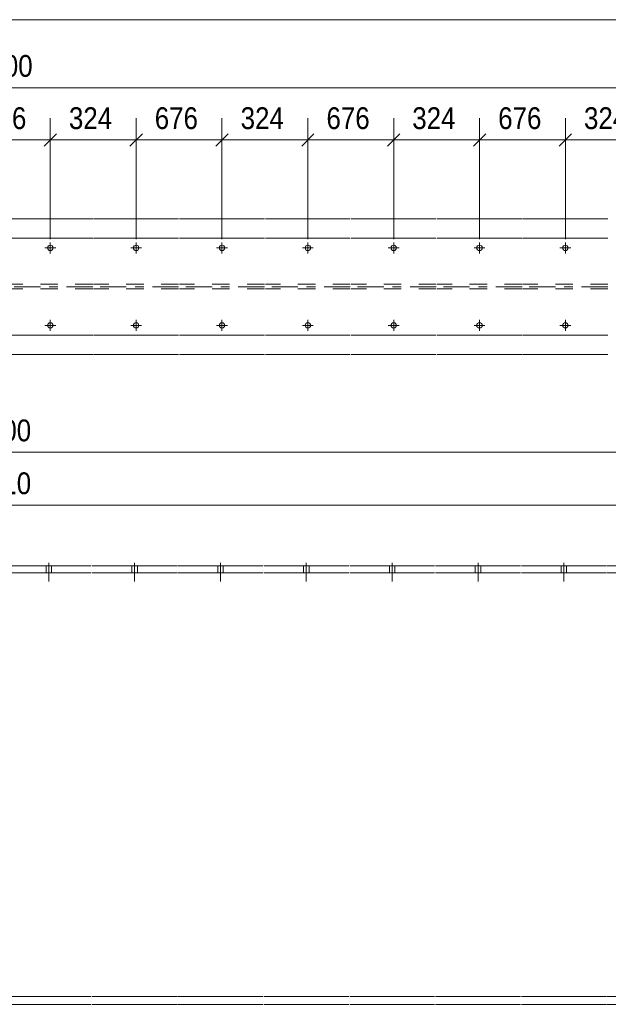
# Model space of a CAD drawing. Header units: millimetres. Extents: x 2 to 282, y 5 to 195.
# Tile 5 of 7: x 125 to 192, y 82 to 195. Entities that reach past the tile are written whole.
import ezdxf

# ---------------------------------------------------------------- set-up
doc = ezdxf.new("R2010")
doc.units = ezdxf.units.MM
for name, pattern in [('XKITLINE00', [0]), ('XKITLINE02', [4, 2, -2]), ('XKITLINE03', [6, 3, -1, 1, -1])]:
    doc.linetypes.add(name, pattern=pattern)
for name, color, linetype, lineweight in [('Bolt', 7, 'Continuous', 0), ('DrawingSheet', 5, 'Continuous', 0), ('Part', 2, 'Continuous', 0), ('Z-DIMENSIONS', 1, 'Continuous', 0)]:
    doc.layers.add(name, color=color, linetype=linetype, lineweight=lineweight)
doc.styles.add('ARIAL', font='ARIAL.TTF')

# ---------------------------------------------------------------- blocks, each defined once
blk = doc.blocks.new('*A9')
at = {"layer": 'Bolt', "linetype": 'XKITLINE00', "lineweight": 0}
for p, q in [((127.82, 132.38), (127.82, 131.58)), ((127.82, 132.38), (127.82, 131.58)), ((128.13, 132.74), (128.13, 130.6)), ((128.13, 132.74), (128.13, 130.6)), ((128.45, 132.38), (128.45, 131.58)), ((128.45, 132.38), (128.45, 131.58)), ((137.66, 132.38), (137.66, 131.58)), ((137.66, 132.38), (137.66, 131.58)), ((137.97, 132.74), (137.97, 130.6)), ((137.97, 132.74), (137.97, 130.6)), ((138.28, 132.38), (138.28, 131.58)), ((138.28, 132.38), (138.28, 131.58)), ((147.49, 132.38), (147.49, 131.58)), ((147.49, 132.38), (147.49, 131.58)), ((147.8, 132.74), (147.8, 130.6)), ((147.8, 132.74), (147.8, 130.6)), ((148.11, 132.38), (148.11, 131.58)), ((148.11, 132.38), (148.11, 131.58)), ((157.32, 132.38), (157.32, 131.58)), ((157.32, 132.38), (157.32, 131.58)), ((157.63, 132.74), (157.63, 130.6)), ((157.63, 132.74), (157.63, 130.6)), ((157.95, 132.38), (157.95, 131.58)), ((157.95, 132.38), (157.95, 131.58)), ((167.16, 132.38), (167.16, 131.58)), ((167.16, 132.38), (167.16, 131.58)), ((167.47, 132.74), (167.47, 130.6)), ((167.47, 132.74), (167.47, 130.6)), ((167.78, 132.38), (167.78, 131.58)), ((167.78, 132.38), (167.78, 131.58)), ((176.99, 132.38), (176.99, 131.58)), ((176.99, 132.38), (176.99, 131.58)), ((177.3, 132.74), (177.3, 130.6)), ((177.3, 132.74), (177.3, 130.6)), ((177.61, 132.38), (177.61, 131.58)), ((177.61, 132.38), (177.61, 131.58)), ((186.82, 132.38), (186.82, 131.58)), ((186.82, 132.38), (186.82, 131.58)), ((187.13, 132.74), (187.13, 130.6)), ((187.13, 132.74), (187.13, 130.6)), ((187.45, 132.38), (187.45, 131.58)), ((187.45, 132.38), (187.45, 131.58)), ((196.66, 132.38), (196.66, 131.58)), ((196.66, 132.38), (196.66, 131.58)), ((196.97, 132.74), (196.97, 130.6)), ((196.97, 132.74), (196.97, 130.6)), ((197.28, 132.38), (197.28, 131.58)), ((197.28, 132.38), (197.28, 131.58))]:
    blk.add_line(p, q, dxfattribs=at)
blk = doc.blocks.new('*A13')
at = {"layer": 'Part', "linetype": 'XKITLINE00', "lineweight": 0}
for p, q in [((133, 132.38), (123.27, 132.38)), ((142.83, 132.38), (133.1, 132.38)), ((152.67, 132.38), (142.93, 132.38)), ((162.5, 132.38), (152.77, 132.38)), ((172.33, 132.38), (162.6, 132.38)), ((182.17, 132.38), (172.43, 132.38)), ((192, 132.38), (182.27, 132.38)), ((223.1, 132.38), (192.1, 132.38)), ((133, 131.58), (123.27, 131.58)), ((142.83, 131.58), (133.1, 131.58)), ((152.67, 131.58), (142.93, 131.58)), ((162.5, 131.58), (152.77, 131.58)), ((172.33, 131.58), (162.6, 131.58)), ((182.17, 131.58), (172.43, 131.58)), ((192, 131.58), (182.27, 131.58)), ((223.1, 131.58), (192.1, 131.58)), ((133, 83), (123.27, 83)), ((142.83, 83), (133.1, 83)), ((152.67, 83), (142.93, 83)), ((162.5, 83), (152.77, 83)), ((172.33, 83), (162.6, 83)), ((182.17, 83), (172.43, 83)), ((192, 83), (182.27, 83)), ((223.1, 83), (192.1, 83)), ((133, 82.11), (123.27, 82.11)), ((142.83, 82.11), (133.1, 82.11)), ((152.67, 82.11), (142.93, 82.11)), ((162.5, 82.11), (152.77, 82.11)), ((172.33, 82.11), (162.6, 82.11)), ((182.17, 82.11), (172.43, 82.11)), ((192, 82.11), (182.27, 82.11)), ((223.1, 82.11), (192.1, 82.11))]:
    blk.add_line(p, q, dxfattribs=at)
blk = doc.blocks.new('*A22')
at = {"layer": 'Bolt', "linetype": 'XKITLINE00', "lineweight": 0}
for p, q in [((128.31, 168.21), (128.31, 169.46)), ((138.14, 168.21), (138.14, 169.46)), ((147.97, 168.21), (147.97, 169.46)), ((157.81, 168.21), (157.81, 169.46)), ((167.64, 168.21), (167.64, 169.46)), ((177.47, 168.21), (177.47, 169.46)), ((187.31, 168.21), (187.31, 169.46)), ((197.14, 168.21), (197.14, 169.46)), ((127.68, 168.84), (128.93, 168.84)), ((137.52, 168.84), (138.76, 168.84)), ((147.35, 168.84), (148.59, 168.84)), ((157.18, 168.84), (158.43, 168.84)), ((167.02, 168.84), (168.26, 168.84)), ((176.85, 168.84), (178.09, 168.84)), ((186.68, 168.84), (187.93, 168.84)), ((196.52, 168.84), (197.76, 168.84)), ((128.31, 159.33), (128.31, 160.57)), ((138.14, 159.33), (138.14, 160.57)), ((147.97, 159.33), (147.97, 160.57)), ((157.81, 159.33), (157.81, 160.57)), ((167.64, 159.33), (167.64, 160.57)), ((177.47, 159.33), (177.47, 160.57)), ((187.31, 159.33), (187.31, 160.57)), ((197.14, 159.33), (197.14, 160.57)), ((127.68, 159.95), (128.93, 159.95)), ((137.52, 159.95), (138.76, 159.95)), ((147.35, 159.95), (148.59, 159.95)), ((157.18, 159.95), (158.43, 159.95)), ((167.02, 159.95), (168.26, 159.95)), ((176.85, 159.95), (178.09, 159.95)), ((186.68, 159.95), (187.93, 159.95)), ((196.52, 159.95), (197.76, 159.95))]:
    blk.add_line(p, q, dxfattribs=at)
for centre in [(128.31, 168.84), (138.14, 168.84), (147.97, 168.84), (157.81, 168.84), (167.64, 168.84), (177.47, 168.84), (187.31, 168.84), (197.14, 168.84), (128.31, 159.95), (138.14, 159.95), (147.97, 159.95), (157.81, 159.95), (167.64, 159.95), (177.47, 159.95), (187.31, 159.95), (197.14, 159.95)]:
    blk.add_circle(centre, 0.311, dxfattribs=at)
blk = doc.blocks.new('*A26')
at = {"layer": 'Part', "linetype": 'XKITLINE00', "lineweight": 0}
for p, q in [((133.17, 172.17), (123.44, 172.17)), ((143.01, 172.17), (133.27, 172.17)), ((152.84, 172.17), (143.11, 172.17)), ((162.67, 172.17), (152.94, 172.17)), ((172.51, 172.17), (162.77, 172.17)), ((182.34, 172.17), (172.61, 172.17)), ((192.17, 172.17), (182.44, 172.17)), ((133.17, 169.95), (123.44, 169.95)), ((143.01, 169.95), (133.27, 169.95)), ((152.84, 169.95), (143.11, 169.95)), ((162.67, 169.95), (152.94, 169.95)), ((172.51, 169.95), (162.77, 169.95)), ((182.34, 169.95), (172.61, 169.95)), ((192.17, 169.95), (182.44, 169.95)), ((133.17, 158.84), (123.44, 158.84)), ((143.01, 158.84), (133.27, 158.84)), ((152.84, 158.84), (143.11, 158.84)), ((162.67, 158.84), (152.94, 158.84)), ((172.51, 158.84), (162.77, 158.84)), ((182.34, 158.84), (172.61, 158.84)), ((192.17, 158.84), (182.44, 158.84)), ((133.17, 156.61), (123.44, 156.61)), ((143.01, 156.61), (133.27, 156.61)), ((152.84, 156.61), (143.11, 156.61)), ((162.67, 156.61), (152.94, 156.61)), ((172.51, 156.61), (162.77, 156.61)), ((182.34, 156.61), (172.61, 156.61)), ((192.17, 156.61), (182.44, 156.61))]:
    blk.add_line(p, q, dxfattribs=at)
at = {"layer": 'Part', "linetype": 'XKITLINE02', "lineweight": 0}
for p, q in [((133.17, 164.66), (123.44, 164.66)), ((133.17, 164.13), (123.44, 164.13)), ((143.01, 164.66), (133.27, 164.66)), ((143.01, 164.13), (133.27, 164.13)), ((152.84, 164.66), (143.11, 164.66)), ((152.84, 164.13), (143.11, 164.13)), ((162.67, 164.66), (152.94, 164.66)), ((162.67, 164.13), (152.94, 164.13)), ((172.51, 164.66), (162.77, 164.66)), ((172.51, 164.13), (162.77, 164.13)), ((182.34, 164.66), (172.61, 164.66)), ((182.34, 164.13), (172.61, 164.13)), ((192.17, 164.66), (182.44, 164.66)), ((192.17, 164.13), (182.44, 164.13))]:
    blk.add_line(p, q, dxfattribs=at)
at = {"layer": 'Part', "linetype": 'XKITLINE03', "lineweight": 0}
for p, q in [((133.17, 164.39), (123.44, 164.39)), ((143.01, 164.39), (133.27, 164.39)), ((152.84, 164.39), (143.11, 164.39)), ((162.67, 164.39), (152.94, 164.39)), ((172.51, 164.39), (162.77, 164.39)), ((182.34, 164.39), (172.61, 164.39)), ((192.17, 164.39), (182.44, 164.39))]:
    blk.add_line(p, q, dxfattribs=at)
blk = doc.blocks.new('*A47')
at = {"layer": 'DrawingSheet', "linetype": 'XKITLINE00', "lineweight": 0}
blk.add_line((282, 195), (5, 195), dxfattribs=at)
blk = doc.blocks.new('*A80')
at = {"layer": 'Z-DIMENSIONS', "linetype": 'XKITLINE00', "lineweight": 0}
blk.add_line((34.22, 139.35), (212.21, 139.35), dxfattribs=at)
at = {"layer": 'Z-DIMENSIONS', "style": 'ARIAL', "width": 0.85}
blk.add_text('8010', height=2.5, dxfattribs=at).set_placement((119.51, 140.6))
blk = doc.blocks.new('*A82')
at = {"layer": 'Z-DIMENSIONS', "linetype": 'XKITLINE00', "lineweight": 0}
blk.add_line((23.33, 145.41), (223.1, 145.41), dxfattribs=at)
at = {"layer": 'Z-DIMENSIONS', "style": 'ARIAL', "width": 0.85}
blk.add_text('8500', height=2.5, dxfattribs=at).set_placement((119.51, 146.66))
blk = doc.blocks.new('*A91')
at = {"layer": 'Z-DIMENSIONS', "linetype": 'XKITLINE00', "lineweight": 0}
for p, q in [((118.47, 169.84), (118.47, 183.71)), ((128.31, 169.84), (128.31, 183.71)), ((119.18, 181.92), (117.77, 180.51)), ((129.01, 181.92), (127.6, 180.51)), ((118.47, 181.21), (128.31, 181.21))]:
    blk.add_line(p, q, dxfattribs=at)
at = {"layer": 'Z-DIMENSIONS'}
for p in [(118.47, 181.21), (128.31, 181.21)]:
    blk.add_point(p, dxfattribs=at)
at = {"layer": 'Z-DIMENSIONS', "style": 'ARIAL', "width": 0.85}
blk.add_text('676', height=2.5, dxfattribs=at).set_placement((120.61, 182.46))
blk = doc.blocks.new('*A92')
at = {"layer": 'Z-DIMENSIONS', "linetype": 'XKITLINE00', "lineweight": 0}
for p, q in [((128.31, 169.84), (128.31, 183.71)), ((138.14, 169.84), (138.14, 183.71)), ((129.01, 181.92), (127.6, 180.51)), ((138.85, 181.92), (137.43, 180.51)), ((128.31, 181.21), (138.14, 181.21))]:
    blk.add_line(p, q, dxfattribs=at)
at = {"layer": 'Z-DIMENSIONS'}
for p in [(128.31, 181.21), (138.14, 181.21)]:
    blk.add_point(p, dxfattribs=at)
at = {"layer": 'Z-DIMENSIONS', "style": 'ARIAL', "width": 0.85}
blk.add_text('324', height=2.5, dxfattribs=at).set_placement((130.44, 182.46))
blk = doc.blocks.new('*A93')
at = {"layer": 'Z-DIMENSIONS', "linetype": 'XKITLINE00', "lineweight": 0}
for p, q in [((138.14, 169.84), (138.14, 183.71)), ((147.97, 169.84), (147.97, 183.71)), ((138.85, 181.92), (137.43, 180.51)), ((148.68, 181.92), (147.27, 180.51)), ((138.14, 181.21), (147.97, 181.21))]:
    blk.add_line(p, q, dxfattribs=at)
at = {"layer": 'Z-DIMENSIONS'}
for p in [(138.14, 181.21), (147.97, 181.21)]:
    blk.add_point(p, dxfattribs=at)
at = {"layer": 'Z-DIMENSIONS', "style": 'ARIAL', "width": 0.85}
blk.add_text('676', height=2.5, dxfattribs=at).set_placement((140.27, 182.46))
blk = doc.blocks.new('*A94')
at = {"layer": 'Z-DIMENSIONS', "linetype": 'XKITLINE00', "lineweight": 0}
for p, q in [((147.97, 169.84), (147.97, 183.71)), ((157.81, 169.84), (157.81, 183.71)), ((148.68, 181.92), (147.27, 180.51)), ((158.51, 181.92), (157.1, 180.51)), ((147.97, 181.21), (157.81, 181.21))]:
    blk.add_line(p, q, dxfattribs=at)
at = {"layer": 'Z-DIMENSIONS'}
for p in [(147.97, 181.21), (157.81, 181.21)]:
    blk.add_point(p, dxfattribs=at)
at = {"layer": 'Z-DIMENSIONS', "style": 'ARIAL', "width": 0.85}
blk.add_text('324', height=2.5, dxfattribs=at).set_placement((150.11, 182.46))
blk = doc.blocks.new('*A95')
at = {"layer": 'Z-DIMENSIONS', "linetype": 'XKITLINE00', "lineweight": 0}
for p, q in [((157.81, 169.84), (157.81, 183.71)), ((167.64, 169.84), (167.64, 183.71)), ((158.51, 181.92), (157.1, 180.51)), ((168.35, 181.92), (166.93, 180.51)), ((157.81, 181.21), (167.64, 181.21))]:
    blk.add_line(p, q, dxfattribs=at)
at = {"layer": 'Z-DIMENSIONS'}
for p in [(157.81, 181.21), (167.64, 181.21)]:
    blk.add_point(p, dxfattribs=at)
at = {"layer": 'Z-DIMENSIONS', "style": 'ARIAL', "width": 0.85}
blk.add_text('676', height=2.5, dxfattribs=at).set_placement((159.94, 182.46))
blk = doc.blocks.new('*A96')
at = {"layer": 'Z-DIMENSIONS', "linetype": 'XKITLINE00', "lineweight": 0}
for p, q in [((167.64, 169.84), (167.64, 183.71)), ((177.47, 169.84), (177.47, 183.71)), ((168.35, 181.92), (166.93, 180.51)), ((178.18, 181.92), (176.77, 180.51)), ((167.64, 181.21), (177.47, 181.21))]:
    blk.add_line(p, q, dxfattribs=at)
at = {"layer": 'Z-DIMENSIONS'}
for p in [(167.64, 181.21), (177.47, 181.21)]:
    blk.add_point(p, dxfattribs=at)
at = {"layer": 'Z-DIMENSIONS', "style": 'ARIAL', "width": 0.85}
blk.add_text('324', height=2.5, dxfattribs=at).set_placement((169.77, 182.46))
blk = doc.blocks.new('*A97')
at = {"layer": 'Z-DIMENSIONS', "linetype": 'XKITLINE00', "lineweight": 0}
for p, q in [((177.47, 169.84), (177.47, 183.71)), ((187.31, 169.84), (187.31, 183.71)), ((178.18, 181.92), (176.77, 180.51)), ((188.01, 181.92), (186.6, 180.51)), ((177.47, 181.21), (187.31, 181.21))]:
    blk.add_line(p, q, dxfattribs=at)
at = {"layer": 'Z-DIMENSIONS'}
for p in [(177.47, 181.21), (187.31, 181.21)]:
    blk.add_point(p, dxfattribs=at)
at = {"layer": 'Z-DIMENSIONS', "style": 'ARIAL', "width": 0.85}
blk.add_text('676', height=2.5, dxfattribs=at).set_placement((179.61, 182.46))
blk = doc.blocks.new('*A98')
at = {"layer": 'Z-DIMENSIONS', "linetype": 'XKITLINE00', "lineweight": 0}
for p, q in [((187.31, 169.84), (187.31, 183.71)), ((197.14, 169.84), (197.14, 183.71)), ((188.01, 181.92), (186.6, 180.51)), ((197.85, 181.92), (196.43, 180.51)), ((187.31, 181.21), (197.14, 181.21))]:
    blk.add_line(p, q, dxfattribs=at)
at = {"layer": 'Z-DIMENSIONS'}
for p in [(187.31, 181.21), (197.14, 181.21)]:
    blk.add_point(p, dxfattribs=at)
at = {"layer": 'Z-DIMENSIONS', "style": 'ARIAL', "width": 0.85}
blk.add_text('324', height=2.5, dxfattribs=at).set_placement((189.44, 182.46))
blk = doc.blocks.new('*A111')
at = {"layer": 'Z-DIMENSIONS', "linetype": 'XKITLINE00', "lineweight": 0}
blk.add_line((23.51, 187.2), (223.27, 187.2), dxfattribs=at)
at = {"layer": 'Z-DIMENSIONS', "style": 'ARIAL', "width": 0.85}
blk.add_text('8500', height=2.5, dxfattribs=at).set_placement((119.68, 188.45))

msp = doc.modelspace()

# ---------------------------------------------------------------- block references
at = {"lineweight": 0}
for name in ['*A47', '*A111', '*A91', '*A92', '*A93', '*A94', '*A95', '*A96', '*A97', '*A98', '*A26', '*A22', '*A82', '*A80', '*A13', '*A9']:
    msp.add_blockref(name, (0, 0), dxfattribs=at)

doc.saveas('drawing.dxf')
